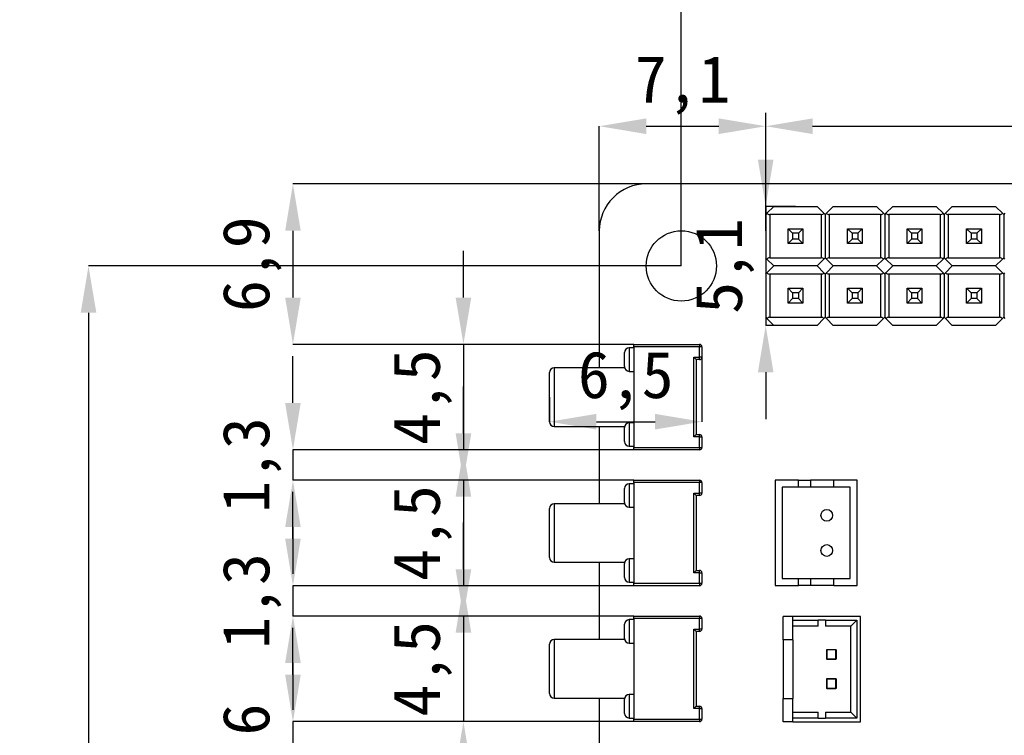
# Model space of a CAD drawing. Header units: millimetres. Extents: x 1603 to 1900, y 1655 to 2075.
# Tile 31 of 52: x 1629 to 1671, y 1993 to 2023. Entities that reach past the tile are written whole.
import ezdxf

# ---------------------------------------------------------------- set-up
doc = ezdxf.new("R2010")
doc.units = ezdxf.units.MM
doc.styles.add('黑体高度2mm', font='simhei.ttf', dxfattribs={"height": 2})
doc.dimstyles.new('红色高度2mm', dxfattribs={"dimtxt": 2, "dimasz": 2, "dimexe": 0, "dimexo": 0, "dimtad": 1, "dimdec": 1, "dimtxsty": '黑体高度2mm', "dimcen": 2.5, "dimclrd": 1, "dimclre": 1, "dimclrt": 1, "dimadec": 0, "dimazin": 0, "dimtfac": 1, "dimtdec": 1, "dimtmove": 0, "dimatfit": 3, "dimfxl": 1, "dimarcsym": 0})

# ---------------------------------------------------------------- blocks, each defined once
blk = doc.blocks.new('*D1')
at = {"color": 1, "lineweight": -2, "transparency": 16777216}
for p, q in [((1657.22, 2012.755), (1657.22, 2025.677)), ((1659.22, 2025.677), (1738.22, 2025.677)), ((1740.22, 2012.755), (1740.22, 2025.677))]:
    blk.add_line(p, q, dxfattribs=at)
at = {"color": 1, "transparency": 16777216}
for points in [[(1659.22, 2026.01), (1659.22, 2025.343), (1657.22, 2025.677)], [(1738.22, 2026.01), (1738.22, 2025.343), (1740.22, 2025.677)]]:
    blk.add_solid(points, dxfattribs=at)
at = {"layer": 'Defpoints', "color": 0, "transparency": 16777216}
for p in [(1740.22, 2025.677), (1657.22, 2012.755), (1740.22, 2012.755)]:
    blk.add_point(p, dxfattribs=at)
at = {"color": 1, "transparency": 16777216, "insert": (1698.72, 2027.302), "char_height": 2, "attachment_point": 5, "style": '黑体高度2mm'}
blk.add_mtext('83', dxfattribs=at)
blk = doc.blocks.new('*D2')
at = {"color": 1, "lineweight": -2, "transparency": 16777216}
for p, q in [((1657.22, 2012.755), (1631.917, 2012.755)), ((1631.917, 2010.755), (1631.917, 1950.755)), ((1657.22, 1948.755), (1631.917, 1948.755))]:
    blk.add_line(p, q, dxfattribs=at)
at = {"color": 1, "transparency": 16777216}
for points in [[(1631.584, 2010.755), (1632.251, 2010.755), (1631.917, 2012.755)], [(1631.584, 1950.755), (1632.251, 1950.755), (1631.917, 1948.755)]]:
    blk.add_solid(points, dxfattribs=at)
at = {"layer": 'Defpoints', "color": 0, "transparency": 16777216}
for p in [(1657.22, 2012.755), (1631.917, 1948.755), (1657.22, 1948.755)]:
    blk.add_point(p, dxfattribs=at)
at = {"color": 1, "transparency": 16777216, "insert": (1630.292, 1980.755), "char_height": 2, "attachment_point": 5, "rotation": 90, "style": '黑体高度2mm'}
blk.add_mtext('64', dxfattribs=at)
blk = doc.blocks.new('*D13')
at = {"color": 1, "lineweight": -2, "transparency": 16777216}
for p, q in [((1653.72, 2014.255), (1653.72, 2018.72)), ((1655.72, 2018.72), (1658.82, 2018.72)), ((1660.82, 2014.255), (1660.82, 2018.72))]:
    blk.add_line(p, q, dxfattribs=at)
at = {"color": 1, "transparency": 16777216}
for points in [[(1655.72, 2019.053), (1655.72, 2018.386), (1653.72, 2018.72)], [(1658.82, 2019.053), (1658.82, 2018.386), (1660.82, 2018.72)]]:
    blk.add_solid(points, dxfattribs=at)
at = {"layer": 'Defpoints', "color": 0, "transparency": 16777216}
for p in [(1660.82, 2018.72), (1653.72, 2014.255), (1660.82, 2014.255)]:
    blk.add_point(p, dxfattribs=at)
at = {"color": 1, "transparency": 16777216, "insert": (1657.27, 2020.468), "char_height": 2, "attachment_point": 5, "style": '黑体高度2mm'}
blk.add_mtext('7,1', dxfattribs=at)
blk = doc.blocks.new('*D14')
at = {"color": 1, "lineweight": -2, "transparency": 16777216}
for p, q in [((1660.82, 2014.255), (1660.82, 2018.72)), ((1662.82, 2018.72), (1709.62, 2018.72)), ((1711.62, 2014.255), (1711.62, 2018.72))]:
    blk.add_line(p, q, dxfattribs=at)
at = {"color": 1, "transparency": 16777216}
for points in [[(1662.82, 2019.053), (1662.82, 2018.386), (1660.82, 2018.72)], [(1709.62, 2019.053), (1709.62, 2018.386), (1711.62, 2018.72)]]:
    blk.add_solid(points, dxfattribs=at)
at = {"layer": 'Defpoints', "color": 0, "transparency": 16777216}
for p in [(1711.62, 2018.72), (1660.82, 2014.255), (1711.62, 2014.255)]:
    blk.add_point(p, dxfattribs=at)
at = {"color": 1, "transparency": 16777216, "insert": (1686.22, 2020.474), "char_height": 2, "attachment_point": 5, "style": '黑体高度2mm'}
blk.add_mtext('50,8', dxfattribs=at)
blk = doc.blocks.new('*D22')
at = {"color": 1, "lineweight": -2, "transparency": 16777216}
for p, q in [((1655.72, 2016.255), (1640.643, 2016.255)), ((1640.643, 2014.255), (1640.643, 2011.405)), ((1655.197, 2009.405), (1640.643, 2009.405))]:
    blk.add_line(p, q, dxfattribs=at)
at = {"color": 1, "transparency": 16777216}
for points in [[(1640.309, 2014.255), (1640.976, 2014.255), (1640.643, 2016.255)], [(1640.309, 2011.405), (1640.976, 2011.405), (1640.643, 2009.405)]]:
    blk.add_solid(points, dxfattribs=at)
at = {"layer": 'Defpoints', "color": 0, "transparency": 16777216}
for p in [(1655.72, 2016.255), (1640.643, 2009.405), (1655.197, 2009.405)]:
    blk.add_point(p, dxfattribs=at)
at = {"color": 1, "transparency": 16777216, "insert": (1638.894, 2012.83), "char_height": 2, "attachment_point": 5, "rotation": 90, "style": '黑体高度2mm'}
blk.add_mtext('6,9', dxfattribs=at)
blk = doc.blocks.new('*D23')
at = {"color": 1, "lineweight": -2, "transparency": 16777216}
for p, q in [((1647.92, 2011.405), (1647.92, 2013.405)), ((1655.197, 2009.405), (1647.92, 2009.405)), ((1647.92, 2009.405), (1647.92, 2004.905)), ((1655.197, 2004.905), (1647.92, 2004.905)), ((1647.92, 2002.905), (1647.92, 2000.905))]:
    blk.add_line(p, q, dxfattribs=at)
at = {"color": 1, "transparency": 16777216}
for points in [[(1647.586, 2011.405), (1648.253, 2011.405), (1647.92, 2009.405)], [(1647.586, 2002.905), (1648.253, 2002.905), (1647.92, 2004.905)]]:
    blk.add_solid(points, dxfattribs=at)
at = {"layer": 'Defpoints', "color": 0, "transparency": 16777216}
for p in [(1655.197, 2009.405), (1647.92, 2004.905), (1655.197, 2004.905)]:
    blk.add_point(p, dxfattribs=at)
at = {"color": 1, "transparency": 16777216, "insert": (1646.171, 2007.155), "char_height": 2, "attachment_point": 5, "rotation": 90, "style": '黑体高度2mm'}
blk.add_mtext('4,5', dxfattribs=at)
blk = doc.blocks.new('*D24')
at = {"color": 1, "lineweight": -2, "transparency": 16777216}
for p, q in [((1640.643, 2006.905), (1640.643, 2008.905)), ((1655.197, 2004.905), (1640.643, 2004.905)), ((1640.643, 2004.905), (1640.643, 2003.605)), ((1655.197, 2003.605), (1640.643, 2003.605)), ((1640.643, 2001.605), (1640.643, 1999.605))]:
    blk.add_line(p, q, dxfattribs=at)
at = {"color": 1, "transparency": 16777216}
for points in [[(1640.309, 2006.905), (1640.976, 2006.905), (1640.643, 2004.905)], [(1640.309, 2001.605), (1640.976, 2001.605), (1640.643, 2003.605)]]:
    blk.add_solid(points, dxfattribs=at)
at = {"layer": 'Defpoints', "color": 0, "transparency": 16777216}
for p in [(1655.197, 2004.905), (1640.643, 2003.605), (1655.197, 2003.605)]:
    blk.add_point(p, dxfattribs=at)
at = {"color": 1, "transparency": 16777216, "insert": (1638.894, 2004.255), "char_height": 2, "attachment_point": 5, "rotation": 90, "style": '黑体高度2mm'}
blk.add_mtext('1,3', dxfattribs=at)
blk = doc.blocks.new('*D25')
at = {"color": 1, "lineweight": -2, "transparency": 16777216}
for p, q in [((1647.92, 2005.605), (1647.92, 2007.605)), ((1655.197, 2003.605), (1647.92, 2003.605)), ((1647.92, 2003.605), (1647.92, 1999.105)), ((1655.197, 1999.105), (1647.92, 1999.105)), ((1647.92, 1997.105), (1647.92, 1995.105))]:
    blk.add_line(p, q, dxfattribs=at)
at = {"color": 1, "transparency": 16777216}
for points in [[(1647.586, 2005.605), (1648.253, 2005.605), (1647.92, 2003.605)], [(1647.586, 1997.105), (1648.253, 1997.105), (1647.92, 1999.105)]]:
    blk.add_solid(points, dxfattribs=at)
at = {"layer": 'Defpoints', "color": 0, "transparency": 16777216}
for p in [(1655.197, 2003.605), (1647.92, 1999.105), (1655.197, 1999.105)]:
    blk.add_point(p, dxfattribs=at)
at = {"color": 1, "transparency": 16777216, "insert": (1646.171, 2001.355), "char_height": 2, "attachment_point": 5, "rotation": 90, "style": '黑体高度2mm'}
blk.add_mtext('4,5', dxfattribs=at)
blk = doc.blocks.new('*D26')
at = {"color": 1, "lineweight": -2, "transparency": 16777216}
for p, q in [((1640.643, 2001.105), (1640.643, 2003.105)), ((1655.197, 1999.105), (1640.643, 1999.105)), ((1640.643, 1999.105), (1640.643, 1997.805)), ((1655.197, 1997.805), (1640.643, 1997.805)), ((1640.643, 1995.805), (1640.643, 1993.805))]:
    blk.add_line(p, q, dxfattribs=at)
at = {"color": 1, "transparency": 16777216}
for points in [[(1640.309, 2001.105), (1640.976, 2001.105), (1640.643, 1999.105)], [(1640.309, 1995.805), (1640.976, 1995.805), (1640.643, 1997.805)]]:
    blk.add_solid(points, dxfattribs=at)
at = {"layer": 'Defpoints', "color": 0, "transparency": 16777216}
for p in [(1655.197, 1999.105), (1640.643, 1997.805), (1655.197, 1997.805)]:
    blk.add_point(p, dxfattribs=at)
at = {"color": 1, "transparency": 16777216, "insert": (1638.894, 1998.455), "char_height": 2, "attachment_point": 5, "rotation": 90, "style": '黑体高度2mm'}
blk.add_mtext('1,3', dxfattribs=at)
blk = doc.blocks.new('*D27')
at = {"color": 1, "lineweight": -2, "transparency": 16777216}
for p, q in [((1647.92, 1999.805), (1647.92, 2001.805)), ((1655.197, 1997.805), (1647.92, 1997.805)), ((1647.92, 1997.805), (1647.92, 1993.305)), ((1655.197, 1993.305), (1647.92, 1993.305)), ((1647.92, 1991.305), (1647.92, 1989.305))]:
    blk.add_line(p, q, dxfattribs=at)
at = {"color": 1, "transparency": 16777216}
for points in [[(1647.586, 1999.805), (1648.253, 1999.805), (1647.92, 1997.805)], [(1647.586, 1991.305), (1648.253, 1991.305), (1647.92, 1993.305)]]:
    blk.add_solid(points, dxfattribs=at)
at = {"layer": 'Defpoints', "color": 0, "transparency": 16777216}
for p in [(1655.197, 1997.805), (1647.92, 1993.305), (1655.197, 1993.305)]:
    blk.add_point(p, dxfattribs=at)
at = {"color": 1, "transparency": 16777216, "insert": (1646.171, 1995.555), "char_height": 2, "attachment_point": 5, "rotation": 90, "style": '黑体高度2mm'}
blk.add_mtext('4,5', dxfattribs=at)
blk = doc.blocks.new('*D28')
at = {"color": 1, "lineweight": -2, "transparency": 16777216}
for p, q in [((1658.097, 2009.08), (1658.097, 2006.105)), ((1651.597, 2007.155), (1651.597, 2006.105)), ((1653.597, 2006.105), (1656.097, 2006.105))]:
    blk.add_line(p, q, dxfattribs=at)
at = {"color": 1, "transparency": 16777216}
for points in [[(1653.597, 2006.439), (1653.597, 2005.772), (1651.597, 2006.105)], [(1656.097, 2006.439), (1656.097, 2005.772), (1658.097, 2006.105)]]:
    blk.add_solid(points, dxfattribs=at)
at = {"layer": 'Defpoints', "color": 0, "transparency": 16777216}
for p in [(1658.097, 2009.08), (1651.597, 2007.155), (1658.097, 2006.105)]:
    blk.add_point(p, dxfattribs=at)
at = {"color": 1, "transparency": 16777216, "insert": (1654.847, 2007.854), "char_height": 2, "attachment_point": 5, "style": '黑体高度2mm'}
blk.add_mtext('6,5', dxfattribs=at)
blk = doc.blocks.new('*D29')
at = {"color": 1, "lineweight": -2, "transparency": 16777216}
for p, q in [((1640.643, 1995.305), (1640.643, 1997.305)), ((1655.197, 1993.305), (1640.643, 1993.305)), ((1640.643, 1993.305), (1640.643, 1990.755)), ((1652.95, 1990.755), (1640.643, 1990.755)), ((1640.643, 1988.755), (1640.643, 1986.755))]:
    blk.add_line(p, q, dxfattribs=at)
at = {"color": 1, "transparency": 16777216}
for points in [[(1640.309, 1995.305), (1640.976, 1995.305), (1640.643, 1993.305)], [(1640.309, 1988.755), (1640.976, 1988.755), (1640.643, 1990.755)]]:
    blk.add_solid(points, dxfattribs=at)
at = {"layer": 'Defpoints', "color": 0, "transparency": 16777216}
for p in [(1655.197, 1993.305), (1640.643, 1990.755), (1652.95, 1990.755)]:
    blk.add_point(p, dxfattribs=at)
at = {"color": 1, "transparency": 16777216, "insert": (1638.894, 1992.03), "char_height": 2, "attachment_point": 5, "rotation": 90, "style": '黑体高度2mm'}
blk.add_mtext('2,6', dxfattribs=at)
blk = doc.blocks.new('*D45')
at = {"color": 1, "lineweight": -2, "transparency": 16777216}
for p, q in [((1660.82, 2017.295), (1660.82, 2019.295)), ((1662.09, 2015.295), (1660.82, 2015.295)), ((1660.82, 2015.295), (1660.82, 2010.215)), ((1662.09, 2010.215), (1660.82, 2010.215)), ((1660.82, 2008.215), (1660.82, 2006.215))]:
    blk.add_line(p, q, dxfattribs=at)
at = {"color": 1, "transparency": 16777216}
for points in [[(1660.487, 2017.295), (1661.153, 2017.295), (1660.82, 2015.295)], [(1660.487, 2008.215), (1661.153, 2008.215), (1660.82, 2010.215)]]:
    blk.add_solid(points, dxfattribs=at)
at = {"layer": 'Defpoints', "color": 0, "transparency": 16777216}
for p in [(1662.09, 2015.295), (1660.82, 2010.215), (1662.09, 2010.215)]:
    blk.add_point(p, dxfattribs=at)
at = {"color": 1, "transparency": 16777216, "insert": (1659.071, 2012.755), "char_height": 2, "attachment_point": 5, "rotation": 90, "style": '黑体高度2mm'}
blk.add_mtext('5,1', dxfattribs=at)

msp = doc.modelspace()

# ---------------------------------------------------------------- linework, layer by layer
at = {"color": 7, "linetype": 'Continuous', "lineweight": 25}
for p, q in [((1724.026, 2016.255), (1655.72, 2016.255)), ((1661.165, 2015.295), (1660.87, 2015.001)), ((1661.165, 2015.295), (1663.014, 2015.295)), ((1663.309, 2015.001), (1663.014, 2015.295)), ((1663.705, 2015.295), (1663.41, 2015.001)), ((1663.705, 2015.295), (1665.554, 2015.295)), ((1665.849, 2015.001), (1665.554, 2015.295)), ((1666.245, 2015.295), (1665.95, 2015.001)), ((1666.245, 2015.295), (1668.094, 2015.295)), ((1668.389, 2015.001), (1668.094, 2015.295)), ((1668.785, 2015.295), (1668.49, 2015.001)), ((1668.785, 2015.295), (1670.634, 2015.295)), ((1670.929, 2015.001), (1670.634, 2015.295)), ((1660.87, 2015.001), (1660.82, 2014.95)), ((1660.82, 2014.95), (1660.82, 2013.101)), ((1663.187, 2014.95), (1660.993, 2014.95)), ((1660.993, 2014.95), (1660.993, 2013.101)), ((1663.187, 2014.95), (1663.187, 2013.101)), ((1663.36, 2014.95), (1663.309, 2015.001)), ((1663.41, 2015.001), (1663.36, 2014.95)), ((1663.36, 2014.95), (1663.36, 2013.101)), ((1665.727, 2014.95), (1663.533, 2014.95)), ((1663.533, 2014.95), (1663.533, 2013.101)), ((1665.727, 2014.95), (1665.727, 2013.101)), ((1665.9, 2014.95), (1665.849, 2015.001)), ((1665.95, 2015.001), (1665.9, 2014.95)), ((1665.9, 2014.95), (1665.9, 2013.101)), ((1668.267, 2014.95), (1666.073, 2014.95)), ((1666.073, 2014.95), (1666.073, 2013.101)), ((1668.267, 2014.95), (1668.267, 2013.101)), ((1668.44, 2014.95), (1668.389, 2015.001)), ((1668.49, 2015.001), (1668.44, 2014.95)), ((1668.44, 2014.95), (1668.44, 2013.101)), ((1670.807, 2014.95), (1668.613, 2014.95)), ((1668.613, 2014.95), (1668.613, 2013.101)), ((1670.807, 2014.95), (1670.807, 2013.101)), ((1670.98, 2014.95), (1670.929, 2015.001)), ((1671.03, 2015.001), (1670.98, 2014.95)), ((1670.98, 2014.95), (1670.98, 2013.101)), ((1661.775, 2014.341), (1661.775, 2014.34)), ((1661.775, 2013.71), (1661.775, 2014.34)), ((1661.775, 2014.34), (1661.965, 2014.151)), ((1661.775, 2014.34), (1662.405, 2014.34)), ((1662.405, 2014.34), (1662.215, 2014.151)), ((1662.405, 2014.341), (1662.405, 2014.34)), ((1662.405, 2014.34), (1662.405, 2013.71)), ((1664.315, 2014.341), (1664.315, 2014.34)), ((1664.315, 2014.34), (1664.505, 2014.151)), ((1664.315, 2014.34), (1664.945, 2014.34)), ((1664.315, 2013.71), (1664.315, 2014.34)), ((1664.945, 2014.34), (1664.755, 2014.151)), ((1664.945, 2014.341), (1664.945, 2014.34)), ((1664.945, 2014.34), (1664.945, 2013.71)), ((1666.855, 2014.341), (1666.855, 2014.34)), ((1666.855, 2014.34), (1667.045, 2014.151)), ((1666.855, 2014.34), (1667.485, 2014.34)), ((1666.855, 2013.71), (1666.855, 2014.34)), ((1667.485, 2014.34), (1667.295, 2014.151)), ((1667.485, 2014.341), (1667.485, 2014.34)), ((1667.485, 2014.34), (1667.485, 2013.71)), ((1669.395, 2014.341), (1669.395, 2014.34)), ((1669.395, 2013.71), (1669.395, 2014.34)), ((1669.395, 2014.34), (1669.585, 2014.151)), ((1669.395, 2014.34), (1670.025, 2014.34)), ((1670.025, 2014.34), (1669.835, 2014.151)), ((1670.025, 2014.341), (1670.025, 2014.34)), ((1670.025, 2014.34), (1670.025, 2013.71)), ((1653.72, 2014.255), (1653.72, 2008.405)), ((1661.965, 2013.901), (1661.775, 2013.71)), ((1662.215, 2014.151), (1661.965, 2014.151)), ((1661.965, 2014.151), (1661.965, 2013.901)), ((1662.215, 2013.901), (1661.965, 2013.901)), ((1662.215, 2014.151), (1662.215, 2013.901)), ((1662.215, 2013.901), (1662.405, 2013.71)), ((1664.505, 2013.901), (1664.315, 2013.71)), ((1664.755, 2014.151), (1664.505, 2014.151)), ((1664.505, 2014.151), (1664.505, 2013.901)), ((1664.755, 2013.901), (1664.505, 2013.901)), ((1664.755, 2014.151), (1664.755, 2013.901)), ((1664.755, 2013.901), (1664.945, 2013.71)), ((1667.045, 2013.901), (1666.855, 2013.71)), ((1667.295, 2014.151), (1667.045, 2014.151)), ((1667.045, 2014.151), (1667.045, 2013.901)), ((1667.295, 2013.901), (1667.045, 2013.901)), ((1667.295, 2014.151), (1667.295, 2013.901)), ((1667.295, 2013.901), (1667.485, 2013.71)), ((1669.585, 2013.901), (1669.395, 2013.71)), ((1669.585, 2014.151), (1669.585, 2013.901)), ((1669.835, 2014.151), (1669.585, 2014.151)), ((1669.835, 2013.901), (1669.585, 2013.901)), ((1669.835, 2014.151), (1669.835, 2013.901)), ((1669.835, 2013.901), (1670.025, 2013.71)), ((1662.405, 2013.71), (1661.775, 2013.71)), ((1664.945, 2013.71), (1664.315, 2013.71)), ((1667.485, 2013.71), (1666.855, 2013.71)), ((1670.025, 2013.71), (1669.395, 2013.71)), ((1660.87, 2013.05), (1660.82, 2013.101)), ((1661.165, 2012.755), (1660.87, 2013.05)), ((1660.993, 2013.101), (1663.187, 2013.101)), ((1663.014, 2012.755), (1663.309, 2013.05)), ((1663.309, 2013.05), (1663.36, 2013.101)), ((1663.41, 2013.05), (1663.36, 2013.101)), ((1663.705, 2012.755), (1663.41, 2013.05)), ((1663.533, 2013.101), (1665.727, 2013.101)), ((1665.554, 2012.755), (1665.849, 2013.05)), ((1665.849, 2013.05), (1665.9, 2013.101)), ((1665.95, 2013.05), (1665.9, 2013.101)), ((1666.245, 2012.755), (1665.95, 2013.05)), ((1666.073, 2013.101), (1668.267, 2013.101)), ((1668.094, 2012.755), (1668.389, 2013.05)), ((1668.389, 2013.05), (1668.44, 2013.101)), ((1668.49, 2013.05), (1668.44, 2013.101)), ((1668.785, 2012.755), (1668.49, 2013.05)), ((1668.613, 2013.101), (1670.807, 2013.101)), ((1670.634, 2012.755), (1670.929, 2013.05)), ((1670.929, 2013.05), (1670.98, 2013.101)), ((1671.03, 2013.05), (1670.98, 2013.101)), ((1660.87, 2012.461), (1661.165, 2012.755)), ((1663.014, 2012.755), (1661.165, 2012.755)), ((1663.309, 2012.461), (1663.014, 2012.755)), ((1663.41, 2012.461), (1663.705, 2012.755)), ((1665.554, 2012.755), (1663.705, 2012.755)), ((1665.849, 2012.461), (1665.554, 2012.755)), ((1665.95, 2012.461), (1666.245, 2012.755)), ((1668.094, 2012.755), (1666.245, 2012.755)), ((1668.389, 2012.461), (1668.094, 2012.755)), ((1668.49, 2012.461), (1668.785, 2012.755)), ((1670.634, 2012.755), (1668.785, 2012.755)), ((1670.929, 2012.461), (1670.634, 2012.755)), ((1660.82, 2012.41), (1660.87, 2012.461)), ((1660.82, 2012.41), (1660.82, 2010.561)), ((1663.187, 2012.41), (1660.993, 2012.41)), ((1660.993, 2012.41), (1660.993, 2010.561)), ((1663.187, 2012.41), (1663.187, 2010.561)), ((1663.36, 2012.41), (1663.309, 2012.461)), ((1663.36, 2012.41), (1663.41, 2012.461)), ((1663.36, 2012.41), (1663.36, 2010.561)), ((1665.727, 2012.41), (1663.533, 2012.41)), ((1663.533, 2012.41), (1663.533, 2010.561)), ((1665.727, 2012.41), (1665.727, 2010.561)), ((1665.9, 2012.41), (1665.849, 2012.461)), ((1665.9, 2012.41), (1665.95, 2012.461)), ((1665.9, 2012.41), (1665.9, 2010.561)), ((1668.267, 2012.41), (1666.073, 2012.41)), ((1666.073, 2012.41), (1666.073, 2010.561)), ((1668.267, 2012.41), (1668.267, 2010.561)), ((1668.44, 2012.41), (1668.389, 2012.461)), ((1668.44, 2012.41), (1668.49, 2012.461)), ((1668.44, 2012.41), (1668.44, 2010.561)), ((1670.807, 2012.41), (1668.613, 2012.41)), ((1668.613, 2012.41), (1668.613, 2010.561)), ((1670.807, 2012.41), (1670.807, 2010.561)), ((1670.98, 2012.41), (1670.929, 2012.461)), ((1670.98, 2012.41), (1671.03, 2012.461)), ((1670.98, 2012.41), (1670.98, 2010.561)), ((1661.775, 2011.801), (1661.775, 2011.8)), ((1661.775, 2011.17), (1661.775, 2011.8)), ((1661.775, 2011.8), (1661.965, 2011.611)), ((1661.775, 2011.8), (1662.405, 2011.8)), ((1662.405, 2011.8), (1662.215, 2011.611)), ((1662.405, 2011.801), (1662.405, 2011.8)), ((1662.405, 2011.8), (1662.405, 2011.17)), ((1664.315, 2011.801), (1664.315, 2011.8)), ((1664.315, 2011.17), (1664.315, 2011.8)), ((1664.315, 2011.8), (1664.505, 2011.611)), ((1664.315, 2011.8), (1664.945, 2011.8)), ((1664.945, 2011.8), (1664.755, 2011.611)), ((1664.945, 2011.801), (1664.945, 2011.8)), ((1664.945, 2011.8), (1664.945, 2011.17)), ((1666.855, 2011.801), (1666.855, 2011.8)), ((1666.855, 2011.17), (1666.855, 2011.8)), ((1666.855, 2011.8), (1667.045, 2011.611)), ((1666.855, 2011.8), (1667.485, 2011.8)), ((1667.485, 2011.8), (1667.295, 2011.611)), ((1667.485, 2011.801), (1667.485, 2011.8)), ((1667.485, 2011.8), (1667.485, 2011.17)), ((1669.395, 2011.801), (1669.395, 2011.8)), ((1669.395, 2011.17), (1669.395, 2011.8)), ((1669.395, 2011.8), (1669.585, 2011.611)), ((1669.395, 2011.8), (1670.025, 2011.8)), ((1670.025, 2011.8), (1669.835, 2011.611)), ((1670.025, 2011.801), (1670.025, 2011.8)), ((1670.025, 2011.8), (1670.025, 2011.17)), ((1661.965, 2011.361), (1661.775, 2011.17)), ((1661.965, 2011.611), (1661.965, 2011.361)), ((1662.215, 2011.611), (1661.965, 2011.611)), ((1662.215, 2011.361), (1661.965, 2011.361)), ((1662.215, 2011.611), (1662.215, 2011.361)), ((1662.215, 2011.361), (1662.405, 2011.17)), ((1664.505, 2011.361), (1664.315, 2011.17)), ((1664.755, 2011.611), (1664.505, 2011.611)), ((1664.505, 2011.611), (1664.505, 2011.361)), ((1664.755, 2011.361), (1664.505, 2011.361)), ((1664.755, 2011.611), (1664.755, 2011.361)), ((1664.755, 2011.361), (1664.945, 2011.17)), ((1667.045, 2011.361), (1666.855, 2011.17)), ((1667.295, 2011.611), (1667.045, 2011.611)), ((1667.045, 2011.611), (1667.045, 2011.361)), ((1667.295, 2011.361), (1667.045, 2011.361)), ((1667.295, 2011.611), (1667.295, 2011.361)), ((1667.295, 2011.361), (1667.485, 2011.17)), ((1669.585, 2011.361), (1669.395, 2011.17)), ((1669.585, 2011.611), (1669.585, 2011.361)), ((1669.835, 2011.611), (1669.585, 2011.611)), ((1669.835, 2011.361), (1669.585, 2011.361)), ((1669.835, 2011.611), (1669.835, 2011.361)), ((1669.835, 2011.361), (1670.025, 2011.17)), ((1662.405, 2011.17), (1661.775, 2011.17)), ((1664.945, 2011.17), (1664.315, 2011.17)), ((1667.485, 2011.17), (1666.855, 2011.17)), ((1670.025, 2011.17), (1669.395, 2011.17)), ((1660.82, 2010.561), (1660.87, 2010.51)), ((1660.87, 2010.51), (1661.165, 2010.215)), ((1660.993, 2010.561), (1663.187, 2010.561)), ((1663.014, 2010.215), (1663.309, 2010.51)), ((1663.309, 2010.51), (1663.36, 2010.561)), ((1663.36, 2010.561), (1663.41, 2010.51)), ((1663.41, 2010.51), (1663.705, 2010.215)), ((1663.533, 2010.561), (1665.727, 2010.561)), ((1665.554, 2010.215), (1665.849, 2010.51)), ((1665.849, 2010.51), (1665.9, 2010.561)), ((1665.9, 2010.561), (1665.95, 2010.51)), ((1665.95, 2010.51), (1666.245, 2010.215)), ((1666.073, 2010.561), (1668.267, 2010.561)), ((1668.094, 2010.215), (1668.389, 2010.51)), ((1668.389, 2010.51), (1668.44, 2010.561)), ((1668.44, 2010.561), (1668.49, 2010.51)), ((1668.49, 2010.51), (1668.785, 2010.215)), ((1668.613, 2010.561), (1670.807, 2010.561)), ((1670.634, 2010.215), (1670.929, 2010.51)), ((1670.929, 2010.51), (1670.98, 2010.561)), ((1670.98, 2010.561), (1671.03, 2010.51)), ((1663.014, 2010.215), (1661.165, 2010.215)), ((1665.554, 2010.215), (1663.705, 2010.215)), ((1668.094, 2010.215), (1666.245, 2010.215)), ((1670.634, 2010.215), (1668.785, 2010.215)), ((1655.197, 2009.255), (1654.997, 2009.255)), ((1655.197, 2009.405), (1657.997, 2009.405)), ((1655.197, 2009.305), (1655.197, 2009.405)), ((1657.997, 2009.305), (1655.197, 2009.305)), ((1655.197, 2009.305), (1655.197, 2005.005)), ((1657.997, 2009.405), (1657.997, 2009.305)), ((1658.097, 2009.305), (1657.997, 2009.305)), ((1657.997, 2008.855), (1657.997, 2009.305)), ((1658.097, 2009.305), (1658.097, 2008.855)), ((1654.797, 2008.455), (1654.797, 2009.055)), ((1657.747, 2008.855), (1657.997, 2008.855)), ((1657.747, 2005.455), (1657.747, 2008.855)), ((1657.747, 2008.855), (1657.847, 2008.755)), ((1657.997, 2008.755), (1657.997, 2008.855)), ((1658.097, 2008.855), (1657.997, 2008.855)), ((1654.803, 2008.405), (1651.797, 2008.405)), ((1657.847, 2008.755), (1657.847, 2005.555)), ((1657.997, 2008.755), (1657.847, 2008.755)), ((1651.597, 2006.105), (1651.597, 2008.205)), ((1654.997, 2008.255), (1655.197, 2008.255)), ((1651.797, 2005.905), (1654.803, 2005.905)), ((1653.72, 2005.905), (1653.72, 2002.605)), ((1655.197, 2006.055), (1654.997, 2006.055)), ((1654.797, 2005.255), (1654.797, 2005.855)), ((1657.747, 2005.455), (1657.847, 2005.555)), ((1657.997, 2005.455), (1657.747, 2005.455)), ((1657.847, 2005.555), (1657.997, 2005.555)), ((1657.997, 2005.455), (1657.997, 2005.555)), ((1657.997, 2005.005), (1657.997, 2005.455)), ((1657.997, 2005.455), (1658.097, 2005.455)), ((1658.097, 2005.455), (1658.097, 2005.005)), ((1654.997, 2005.055), (1655.197, 2005.055)), ((1655.197, 2005.005), (1657.997, 2005.005)), ((1655.197, 2004.905), (1655.197, 2005.005)), ((1657.997, 2004.905), (1655.197, 2004.905)), ((1657.997, 2005.005), (1657.997, 2004.905)), ((1657.997, 2005.005), (1658.097, 2005.005)), ((1655.197, 2003.455), (1654.997, 2003.455)), ((1655.197, 2003.605), (1657.997, 2003.605)), ((1655.197, 2003.505), (1655.197, 2003.605)), ((1657.997, 2003.505), (1655.197, 2003.505)), ((1655.197, 2003.505), (1655.197, 1999.205)), ((1657.997, 2003.605), (1657.997, 2003.505)), ((1658.097, 2003.505), (1657.997, 2003.505)), ((1657.997, 2003.055), (1657.997, 2003.505)), ((1658.097, 2003.505), (1658.097, 2003.055)), ((1662.227, 2003.606), (1661.227, 2003.606)), ((1661.227, 2003.606), (1661.227, 1999.106)), ((1662.227, 2003.306), (1662.227, 2003.606)), ((1662.227, 2003.606), (1662.727, 2003.606)), ((1662.727, 2003.606), (1662.727, 2003.306)), ((1663.727, 2003.606), (1662.727, 2003.606)), ((1663.727, 2003.306), (1663.727, 2003.606)), ((1664.727, 2003.606), (1663.727, 2003.606)), ((1664.727, 1999.106), (1664.727, 2003.606)), ((1654.797, 2002.655), (1654.797, 2003.255)), ((1657.747, 2003.055), (1657.847, 2002.955)), ((1657.747, 2003.055), (1657.997, 2003.055)), ((1657.747, 1999.655), (1657.747, 2003.055)), ((1657.997, 2002.955), (1657.847, 2002.955)), ((1657.847, 2002.955), (1657.847, 1999.755)), ((1657.997, 2002.955), (1657.997, 2003.055)), ((1658.097, 2003.055), (1657.997, 2003.055)), ((1661.527, 2003.306), (1661.527, 1999.406)), ((1662.227, 2003.306), (1661.527, 2003.306)), ((1662.727, 2003.306), (1662.227, 2003.306)), ((1663.727, 2003.306), (1662.727, 2003.306)), ((1664.427, 2003.306), (1663.727, 2003.306)), ((1664.427, 1999.406), (1664.427, 2003.306)), ((1654.803, 2002.605), (1651.797, 2002.605)), ((1651.597, 2000.305), (1651.597, 2002.405)), ((1654.997, 2002.455), (1655.197, 2002.455)), ((1651.797, 2000.105), (1654.803, 2000.105)), ((1653.72, 2000.105), (1653.72, 1996.805)), ((1654.797, 1999.455), (1654.797, 2000.055)), ((1655.197, 2000.255), (1654.997, 2000.255)), ((1657.747, 1999.655), (1657.847, 1999.755)), ((1657.997, 1999.655), (1657.747, 1999.655)), ((1657.847, 1999.755), (1657.997, 1999.755)), ((1657.997, 1999.655), (1657.997, 1999.755)), ((1657.997, 1999.205), (1657.997, 1999.655)), ((1657.997, 1999.655), (1658.097, 1999.655)), ((1658.097, 1999.655), (1658.097, 1999.205)), ((1654.997, 1999.255), (1655.197, 1999.255)), ((1655.197, 1999.205), (1657.997, 1999.205)), ((1655.197, 1999.105), (1655.197, 1999.205)), ((1657.997, 1999.205), (1658.097, 1999.205)), ((1657.997, 1999.205), (1657.997, 1999.105)), ((1661.527, 1999.406), (1662.227, 1999.406)), ((1662.227, 1999.106), (1662.227, 1999.406)), ((1662.227, 1999.406), (1662.727, 1999.406)), ((1662.727, 1999.406), (1662.727, 1999.106)), ((1662.727, 1999.406), (1663.727, 1999.406)), ((1663.727, 1999.406), (1664.427, 1999.406)), ((1663.727, 1999.106), (1663.727, 1999.406)), ((1657.997, 1999.105), (1655.197, 1999.105)), ((1661.227, 1999.106), (1662.227, 1999.106)), ((1662.727, 1999.106), (1662.227, 1999.106)), ((1663.727, 1999.106), (1662.727, 1999.106)), ((1663.727, 1999.106), (1664.727, 1999.106)), ((1655.197, 1997.655), (1654.997, 1997.655)), ((1655.197, 1997.805), (1657.997, 1997.805)), ((1655.197, 1997.705), (1655.197, 1997.805)), ((1657.997, 1997.705), (1655.197, 1997.705)), ((1655.197, 1997.705), (1655.197, 1993.405)), ((1657.997, 1997.805), (1657.997, 1997.705)), ((1658.097, 1997.705), (1657.997, 1997.705)), ((1657.997, 1997.255), (1657.997, 1997.705)), ((1658.097, 1997.705), (1658.097, 1997.255)), ((1661.566, 1996.792), (1661.566, 1997.792)), ((1661.976, 1997.792), (1661.566, 1997.792)), ((1664.866, 1997.792), (1661.976, 1997.792)), ((1661.976, 1997.632), (1661.976, 1997.792)), ((1661.976, 1997.632), (1663.054, 1997.632)), ((1661.976, 1997.382), (1661.976, 1997.632)), ((1663.054, 1997.382), (1663.054, 1997.632)), ((1663.377, 1997.632), (1663.054, 1997.632)), ((1663.377, 1997.632), (1664.706, 1997.632)), ((1663.377, 1997.632), (1663.377, 1997.382)), ((1664.706, 1997.632), (1664.456, 1997.382)), ((1664.706, 1997.632), (1664.706, 1993.452)), ((1664.866, 1993.292), (1664.866, 1997.792)), ((1654.797, 1996.855), (1654.797, 1997.455)), ((1657.747, 1997.255), (1657.847, 1997.155)), ((1657.747, 1997.255), (1657.997, 1997.255)), ((1657.747, 1993.855), (1657.747, 1997.255)), ((1657.997, 1997.155), (1657.847, 1997.155)), ((1657.847, 1997.155), (1657.847, 1993.955)), ((1657.997, 1997.155), (1657.997, 1997.255)), ((1658.097, 1997.255), (1657.997, 1997.255)), ((1663.054, 1997.382), (1661.976, 1997.382)), ((1661.976, 1996.792), (1661.976, 1997.382)), ((1664.456, 1997.382), (1663.377, 1997.382)), ((1664.456, 1993.702), (1664.456, 1997.382)), ((1654.803, 1996.805), (1651.797, 1996.805)), ((1654.997, 1996.655), (1655.197, 1996.655)), ((1661.976, 1996.792), (1661.566, 1996.792)), ((1661.566, 1996.792), (1661.566, 1994.292)), ((1661.976, 1996.792), (1661.976, 1994.292)), ((1651.597, 1994.505), (1651.597, 1996.605)), ((1663.831, 1996.372), (1663.421, 1996.372)), ((1663.421, 1996.372), (1663.421, 1995.962)), ((1663.821, 1996.362), (1663.431, 1996.362)), ((1663.431, 1996.362), (1663.431, 1995.972)), ((1663.821, 1995.972), (1663.821, 1996.362)), ((1663.831, 1996.372), (1663.831, 1995.962)), ((1663.831, 1995.962), (1663.421, 1995.962)), ((1663.431, 1995.972), (1663.821, 1995.972)), ((1663.831, 1995.122), (1663.421, 1995.122)), ((1663.421, 1995.122), (1663.421, 1994.712)), ((1663.431, 1995.112), (1663.431, 1994.722)), ((1663.821, 1995.112), (1663.431, 1995.112)), ((1663.821, 1994.722), (1663.821, 1995.112)), ((1663.831, 1995.122), (1663.831, 1994.712)), ((1663.831, 1994.712), (1663.421, 1994.712)), ((1663.431, 1994.722), (1663.821, 1994.722)), ((1651.797, 1994.305), (1654.803, 1994.305)), ((1653.72, 1994.305), (1653.72, 1990.755)), ((1654.797, 1993.655), (1654.797, 1994.255)), ((1655.197, 1994.455), (1654.997, 1994.455)), ((1661.566, 1994.292), (1661.976, 1994.292)), ((1661.566, 1993.292), (1661.566, 1994.292)), ((1661.976, 1993.702), (1661.976, 1994.292)), ((1657.747, 1993.855), (1657.847, 1993.955)), ((1657.997, 1993.855), (1657.747, 1993.855)), ((1657.847, 1993.955), (1657.997, 1993.955)), ((1657.997, 1993.855), (1657.997, 1993.955)), ((1657.997, 1993.405), (1657.997, 1993.855)), ((1657.997, 1993.855), (1658.097, 1993.855)), ((1658.097, 1993.855), (1658.097, 1993.405)), ((1661.976, 1993.702), (1663.054, 1993.702)), ((1661.976, 1993.452), (1661.976, 1993.702)), ((1663.054, 1993.452), (1663.054, 1993.702)), ((1663.377, 1993.702), (1663.377, 1993.452)), ((1663.377, 1993.702), (1664.456, 1993.702)), ((1664.706, 1993.452), (1664.456, 1993.702)), ((1654.997, 1993.455), (1655.197, 1993.455)), ((1655.197, 1993.405), (1657.997, 1993.405)), ((1655.197, 1993.305), (1655.197, 1993.405)), ((1657.997, 1993.305), (1655.197, 1993.305)), ((1657.997, 1993.405), (1658.097, 1993.405)), ((1657.997, 1993.405), (1657.997, 1993.305)), ((1661.976, 1993.292), (1661.566, 1993.292)), ((1663.054, 1993.452), (1661.976, 1993.452)), ((1661.976, 1993.292), (1661.976, 1993.452)), ((1661.976, 1993.292), (1664.866, 1993.292)), ((1663.054, 1993.452), (1663.377, 1993.452)), ((1664.706, 1993.452), (1663.377, 1993.452))]:
    msp.add_line(p, q, dxfattribs=at)
at = {"color": 8, "linetype": 'Continuous', "lineweight": 25}
for p, q in [((1654.997, 2009.255), (1654.997, 2008.255)), ((1651.797, 2008.405), (1651.797, 2005.905)), ((1654.997, 2006.055), (1654.997, 2005.055)), ((1654.997, 2003.455), (1654.997, 2002.455)), ((1651.797, 2002.605), (1651.797, 2000.105)), ((1654.997, 2000.255), (1654.997, 1999.255)), ((1654.997, 1997.655), (1654.997, 1996.655)), ((1651.797, 1996.805), (1651.797, 1994.305)), ((1654.997, 1994.455), (1654.997, 1993.455))]:
    msp.add_line(p, q, dxfattribs=at)
at = {"color": 7, "linetype": 'Continuous', "lineweight": 25}
for centre, radius in [((1657.22, 2012.755), 1.5), ((1663.427, 2002.106), 0.25), ((1663.427, 2000.606), 0.25)]:
    msp.add_circle(centre, radius, dxfattribs=at)
for centre, radius, start, end in [((1655.72, 2014.255), 2, 90.0002, 180.0005), ((1660.993, 2015.123), 0.173, 225, 270), ((1663.187, 2015.123), 0.173, 270, 315), ((1663.533, 2015.123), 0.173, 225, 270), ((1665.727, 2015.123), 0.173, 270, 315), ((1666.073, 2015.123), 0.173, 225, 270), ((1668.267, 2015.123), 0.173, 270, 315), ((1668.613, 2015.123), 0.173, 225, 270), ((1670.807, 2015.123), 0.173, 270, 315), ((1660.993, 2012.928), 0.173, 90, 135), ((1663.187, 2012.928), 0.173, 45, 90), ((1663.533, 2012.928), 0.173, 90, 135), ((1665.727, 2012.928), 0.173, 45, 90), ((1666.073, 2012.928), 0.173, 90, 135), ((1668.267, 2012.928), 0.173, 45, 90), ((1668.613, 2012.928), 0.173, 90, 135), ((1670.807, 2012.928), 0.173, 45, 90), ((1660.993, 2012.583), 0.173, 225, 270), ((1663.187, 2012.583), 0.173, 270, 315), ((1663.533, 2012.583), 0.173, 225, 270), ((1665.727, 2012.583), 0.173, 270, 315), ((1666.073, 2012.583), 0.173, 225, 270), ((1668.267, 2012.583), 0.173, 270, 315), ((1668.613, 2012.583), 0.173, 225, 270), ((1670.807, 2012.583), 0.173, 270, 315), ((1660.993, 2010.388), 0.173, 90, 135), ((1663.187, 2010.388), 0.173, 45, 90), ((1663.533, 2010.388), 0.173, 90, 135), ((1665.727, 2010.388), 0.173, 45, 90), ((1666.073, 2010.388), 0.173, 90, 135), ((1668.267, 2010.388), 0.173, 45, 90), ((1668.613, 2010.388), 0.173, 90, 135), ((1670.807, 2010.388), 0.173, 45, 90), ((1654.997, 2009.055), 0.2, 90, 180), ((1657.997, 2009.305), 0.1, 0, 90), ((1657.997, 2008.855), 0.1, 270, 0), ((1651.797, 2008.205), 0.2, 90, 180), ((1654.997, 2008.455), 0.2, 180, 270), ((1651.797, 2006.105), 0.2, 180, 270), ((1654.997, 2005.855), 0.2, 90, 180), ((1657.997, 2005.455), 0.1, 0, 90), ((1654.997, 2005.255), 0.2, 180, 270), ((1657.997, 2005.005), 0.1, 270, 0), ((1654.997, 2003.255), 0.2, 90, 180), ((1657.997, 2003.505), 0.1, 0, 90), ((1657.997, 2003.055), 0.1, 270, 0), ((1651.797, 2002.405), 0.2, 90, 180), ((1654.997, 2002.655), 0.2, 180, 270), ((1651.797, 2000.305), 0.2, 180, 270), ((1654.997, 2000.055), 0.2, 90, 180), ((1657.997, 1999.655), 0.1, 0, 90), ((1654.997, 1999.455), 0.2, 180, 270), ((1657.997, 1999.205), 0.1, 270, 0), ((1654.997, 1997.455), 0.2, 90, 180), ((1657.997, 1997.705), 0.1, 0, 90), ((1657.997, 1997.255), 0.1, 270, 0), ((1651.797, 1996.605), 0.2, 90, 180), ((1654.997, 1996.855), 0.2, 180, 270), ((1651.797, 1994.505), 0.2, 180, 270), ((1654.997, 1994.255), 0.2, 90, 180), ((1657.997, 1993.855), 0.1, 0, 90), ((1654.997, 1993.655), 0.2, 180, 270), ((1657.997, 1993.405), 0.1, 270, 0)]:
    msp.add_arc(centre, radius, start, end, dxfattribs=at)

# ---------------------------------------------------------------- dimensions: what is measured, and where the dimension line sits
for base, p1, p2, picture, middle in [((1740.22, 2025.677), (1657.22, 2012.755), (1740.22, 2012.755), '*D1', (1698.72, 2027.302)), ((1660.82, 2018.72), (1653.72, 2014.255), (1660.82, 2014.255), '*D13', (1657.27, 2020.468)), ((1711.62, 2018.72), (1660.82, 2014.255), (1711.62, 2014.255), '*D14', (1686.22, 2020.474)), ((1658.097, 2006.105), (1651.597, 2007.155), (1658.097, 2009.08), '*D28', (1654.847, 2007.854))]:
    dim = msp.add_linear_dim(base=base, p1=p1, p2=p2, dimstyle='红色高度2mm')
    dim.commit()
    dim.dimension.update_dxf_attribs({"geometry": picture, "text_midpoint": middle})
for base, p1, p2, picture, middle in [((1660.82, 2010.215), (1662.09, 2015.295), (1662.09, 2010.215), '*D45', (1659.071, 2012.755)), ((1640.64252, 2009.40548), (1655.71989, 2016.25549), (1655.19679, 2009.40548), '*D22', (1638.89393, 2012.83049))]:
    dim = msp.add_linear_dim(base=base, p1=p1, p2=p2, angle=90, dimstyle='红色高度2mm')
    dim.commit()
    dim.dimension.update_dxf_attribs({"geometry": picture, "text_midpoint": middle})
for base, p1, p2, picture, middle in [((1647.92, 2004.905), (1655.197, 2009.405), (1655.197, 2004.905), '*D23', (1647.92, 2007.155)), ((1631.917, 1948.755), (1657.22, 2012.755), (1657.22, 1948.755), '*D2', (1631.917, 1980.755)), ((1640.643, 2003.605), (1655.197, 2004.905), (1655.197, 2003.605), '*D24', (1640.643, 2004.255)), ((1647.92, 1999.105), (1655.197, 2003.605), (1655.197, 1999.105), '*D25', (1647.92, 2001.355)), ((1640.643, 1997.805), (1655.197, 1999.105), (1655.197, 1997.805), '*D26', (1640.643, 1998.455)), ((1647.92, 1993.305), (1655.197, 1997.805), (1655.197, 1993.305), '*D27', (1647.92, 1995.555)), ((1640.64252, 1990.75547), (1655.19679, 1993.30548), (1652.95009, 1990.75547), '*D29', (1640.64252, 1992.03047))]:
    dim = msp.add_linear_dim(base=base, p1=p1, p2=p2, angle=90, dimstyle='红色高度2mm')
    dim.commit()
    dim.dimension.update_dxf_attribs({"geometry": picture, "text_midpoint": middle, "dimtype": 160})

doc.saveas('drawing.dxf')
